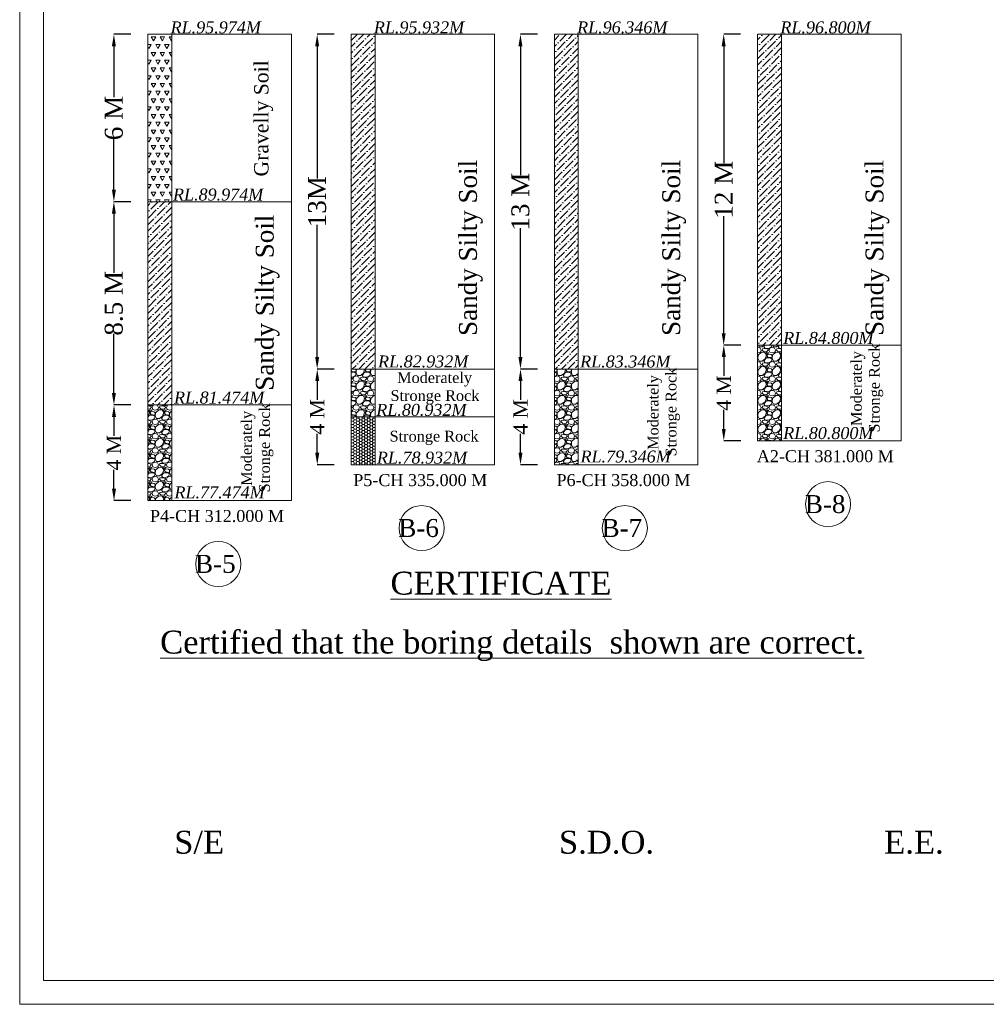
# Model space of a CAD drawing. Header units: millimetres. Extents: x -20950785 to 389010297, y -11535949 to 14056629.
# Tile 143 of 256: x 11991970 to 12072813, y -1668785 to -1586428. Entities that reach past the tile are written whole.
import ezdxf

# ---------------------------------------------------------------- set-up
doc = ezdxf.new("R2010")
doc.units = ezdxf.units.MM
doc.header["$LTSCALE"] = 60
doc.header["$MEASUREMENT"] = 0
doc.styles.add('PDF Arial Bold', font='times.ttf')
doc.styles.add('style1', font='txt.shx', dxfattribs={"height": 1})
doc.dimstyles.get("Standard").update_dxf_attribs({"dimtxt": 400, "dimasz": 215, "dimexe": 0.18, "dimexo": 0.0625, "dimgap": 0.09, "dimtad": 0, "dimtih": 1, "dimtoh": 1, "dimdec": 0, "dimzin": 4, "dimdsep": 46, "dimtxsty": 'Standard', "dimblk": 'OPEN90', "dimcen": 0, "dimadec": 0, "dimazin": 1, "dimtfac": 1, "dimtdec": 0, "dimtix": 1, "dimtofl": 0, "dimtmove": 0, "dimatfit": 3, "dimldrblk": 'OPEN30', "dimfxl": 1, "dimtolj": 1, "dimtzin": 0, "dimarcsym": 0})
pattern_1 = [(228.0127875, (-988231.32, -132066), (-9600, -10800), [161.4432, -15982.90566]), (184.96974073, (-988339.32, -132186), (14400, 1200), [277.0416, -27427.10971]), (132.5104471, (-988615.32, -132210), (12000, -13200), [195.3456, -19339.23912]), (267.273689, (-989083.32, -132510), (1200, 24000), [252.2856, -24976.26965]), (292.8336542, (-989095.32, -132762), (-6000, 14400), [247.386, -24491.24775]), (357.273689, (-988999.32, -132990), (-24000, 1200), [252.2856, -24976.26965]), (37.69424047, (-988747.32, -133002), (-15600, -12000), [333.6348, -33029.81826]), (72.25532837, (-988483.32, -132798), (8400, 26400), [314.9856, -31183.5858]), (121.4295656, (-988387.32, -132498), (-9600, 15600), [253.14, -25060.88773]), (175.2363583, (-988519.32, -132282), (13200, -1200), [288.9984, -14160.9151]), (222.3974378, (-988807.32, -132258), (-14400, -13200), [373.7376, -37000.05001]), (138.8140748, (-987895.32, -132522), (-8400, 7200), [127.5612, -12628.61378]), (171.4692344, (-987991.32, -132438), (15600, -2400), [242.6844, -24025.8137]), (225, (-988231.3, -132402), (-1e-13, -1200), [169.7052, -1527.35107]), (203.1985905, (-988315.32, -132258), (6000, 2400), [91.3896, -9047.53813]), (291.8014095, (-988399.32, -132294), (-1200, 3600), [129.2436, -6332.95417]), (30.9637565, (-988351.32, -132414), (3600, 2400), [209.9148, -6787.22747]), (161.5650512, (-988171.3, -132306), (2400, -1200), [151.7892, -3642.94399]), (16.38954033, (-989095.32, -132294), (12000, 3600), [212.64, -21051.41418]), (70.34617594, (-988891.32, -132234), (-4800, -13200), [178.3932, -17660.8893]), (293.1985905, (-988171.32, -132066), (-2400, 6000), [182.778, -8956.14973]), (343.61045967, (-988099.32, -132234), (-12000, 3600), [212.64, -21051.41418]), (339.4439548, (-989095.32, -133038), (-6000, 2400), [205.056, -10047.74849]), (294.7751406, (-988903.32, -133110), (-6000, 13200), [171.8136, -17009.57168]), (66.8014095, (-988159.32, -133266), (2400, 6000), [182.778, -8956.14973]), (17.35402464, (-988087.32, -133098), (-15600, -4800), [201.1572, -19914.50834]), (69.4439548, (-988747.32, -133266), (-2400, -6000), [102.528, -10150.27649]), (101.3099325, (-988231.32, -133266), (-1200, 4800), [61.188, -6057.63542]), (165.9637565, (-988243.32, -133206), (3600, -1200), [247.386, -4700.34075]), (186.00900596, (-988483.32, -133146), (12000, 1200), [229.26, -22696.70781]), (303.6900675, (-988351.32, -132522), (-1200, 2400), [173.0664, -4153.59513]), (353.1572266, (-988255.32, -132666), (20400, -2400), [302.1528, -29913.07515]), (60.9453959, (-987955.32, -132702), (-4800, -8400), [123.5472, -12231.20897]), (90, (-987895.3, -132594), (-1200, 1200), [72, -1128]), (120.2564372, (-988507.32, -133110), (4800, -8400), [166.7088, -16504.22399]), (48.0127875, (-988591.32, -132966), (9600, 10800), [322.8864, -15821.46246]), (0, (-988375.3, -132726), (1200, 1200), [312, -888]), (325.3048465, (-988063.32, -132726), (12000, -8400), [189.7368, -18783.92916]), (254.0546041, (-987907.32, -132834), (-1200, -4800), [174.7224, -8561.40947]), (207.64597536, (-987955.32, -133002), (-22800, -12000), [284.478, -28163.36902]), (175.42607874, (-988207.32, -133134), (-15600, 1200), [300.9588, -29794.88809])]
pattern_2 = [(45, (-989095.3, -133266), (198.873782, 729.203868), [937.5, -187.5, 0, -187.5])]

# ---------------------------------------------------------------- blocks, each defined once
blk = doc.blocks.new('*D1195')
at = {"color": 0, "linetype": 'Continuous', "lineweight": -2, "ltscale": 2, "transparency": 16777216}
for p, q in [((12001268, -1587651), (11999848, -1587651)), ((11999849, -1588651), (11999849, -1592906)), ((11999849, -1600651), (11999849, -1596395)), ((12001268, -1601651), (11999848, -1601651))]:
    blk.add_line(p, q, dxfattribs=at)
at = {"color": 0, "linetype": 'Continuous', "lineweight": 9, "ltscale": 2, "transparency": 16777216}
for points in [[(11999682, -1588651), (12000015, -1588651), (11999849, -1587651)], [(11999682, -1600651), (12000015, -1600651), (11999849, -1601651)]]:
    blk.add_solid(points, dxfattribs=at)
at = {"layer": 'Defpoints', "color": 0, "linetype": 'Continuous', "lineweight": 9, "ltscale": 2, "transparency": 16777216}
for p in [(12001268, -1587651), (11999849, -1601651), (12001268, -1601651)]:
    blk.add_point(p, dxfattribs=at)
at = {"color": 0, "linetype": 'Continuous', "lineweight": 9, "ltscale": 2, "transparency": 16777216, "insert": (11999849, -1594651), "char_height": 1500, "attachment_point": 5, "rotation": 90, "style": 'PDF Arial Bold'}
blk.add_mtext('\\A1;6 M', dxfattribs=at)
blk = doc.blocks.new('*D1196')
at = {"color": 0, "linetype": 'Continuous', "lineweight": -2, "ltscale": 2, "transparency": 16777216}
for p, q in [((12018268, -1587651), (12016848, -1587651)), ((12016849, -1588651), (12016849, -1599711)), ((12016849, -1614651), (12016849, -1603590)), ((12018272, -1615651), (12016848, -1615651))]:
    blk.add_line(p, q, dxfattribs=at)
at = {"color": 0, "linetype": 'Continuous', "lineweight": 9, "ltscale": 2, "transparency": 16777216}
for points in [[(12016682, -1588651), (12017015, -1588651), (12016849, -1587651)], [(12016682, -1614651), (12017015, -1614651), (12016849, -1615651)]]:
    blk.add_solid(points, dxfattribs=at)
at = {"layer": 'Defpoints', "color": 0, "linetype": 'Continuous', "lineweight": 9, "ltscale": 2, "transparency": 16777216}
for p in [(12018268, -1587651), (12016849, -1615651), (12018272, -1615651)]:
    blk.add_point(p, dxfattribs=at)
at = {"color": 0, "linetype": 'Continuous', "lineweight": 9, "ltscale": 2, "transparency": 16777216, "insert": (12016849, -1601651), "char_height": 1500, "attachment_point": 5, "rotation": 90, "style": 'PDF Arial Bold'}
blk.add_mtext('\\A1;13M', dxfattribs=at)
blk = doc.blocks.new('*D1197')
at = {"color": 0, "linetype": 'Continuous', "lineweight": -2, "ltscale": 2, "transparency": 16777216}
for p, q in [((12035268, -1587651), (12033848, -1587651)), ((12033849, -1588651), (12033849, -1599434)), ((12033849, -1614651), (12033849, -1603867)), ((12035272, -1615651), (12033848, -1615651))]:
    blk.add_line(p, q, dxfattribs=at)
at = {"color": 0, "linetype": 'Continuous', "lineweight": 9, "ltscale": 2, "transparency": 16777216}
for points in [[(12033682, -1588651), (12034015, -1588651), (12033849, -1587651)], [(12033682, -1614651), (12034015, -1614651), (12033849, -1615651)]]:
    blk.add_solid(points, dxfattribs=at)
at = {"layer": 'Defpoints', "color": 0, "linetype": 'Continuous', "lineweight": 9, "ltscale": 2, "transparency": 16777216}
for p in [(12035268, -1587651), (12033849, -1615651), (12035272, -1615651)]:
    blk.add_point(p, dxfattribs=at)
at = {"color": 0, "linetype": 'Continuous', "lineweight": 9, "ltscale": 2, "transparency": 16777216, "insert": (12033849, -1601651), "char_height": 1500, "attachment_point": 5, "rotation": 90, "style": 'PDF Arial Bold'}
blk.add_mtext('\\A1;13 M', dxfattribs=at)
blk = doc.blocks.new('*D1198')
at = {"color": 0, "linetype": 'Continuous', "lineweight": -2, "ltscale": 2, "transparency": 16777216}
for p, q in [((12052268, -1587651), (12050848, -1587651)), ((12050849, -1588651), (12050849, -1598434)), ((12050849, -1612651), (12050849, -1602867)), ((12052272, -1613651), (12050848, -1613651))]:
    blk.add_line(p, q, dxfattribs=at)
at = {"color": 0, "linetype": 'Continuous', "lineweight": 9, "ltscale": 2, "transparency": 16777216}
for points in [[(12050682, -1588651), (12051015, -1588651), (12050849, -1587651)], [(12050682, -1612651), (12051015, -1612651), (12050849, -1613651)]]:
    blk.add_solid(points, dxfattribs=at)
at = {"layer": 'Defpoints', "color": 0, "linetype": 'Continuous', "lineweight": 9, "ltscale": 2, "transparency": 16777216}
for p in [(12052268, -1587651), (12050849, -1613651), (12052272, -1613651)]:
    blk.add_point(p, dxfattribs=at)
at = {"color": 0, "linetype": 'Continuous', "lineweight": 9, "ltscale": 2, "transparency": 16777216, "insert": (12050849, -1600651), "char_height": 1500, "attachment_point": 5, "rotation": 90, "style": 'PDF Arial Bold'}
blk.add_mtext('\\A1;12 M', dxfattribs=at)
blk = doc.blocks.new('*D1202')
at = {"color": 0, "linetype": 'Continuous', "lineweight": -2, "ltscale": 2, "transparency": 16777216}
for p, q in [((12001272, -1618651), (11999856, -1618651)), ((11999856, -1619651), (11999856, -1621231)), ((11999856, -1625651), (11999856, -1624070)), ((12001272, -1626651), (11999856, -1626651))]:
    blk.add_line(p, q, dxfattribs=at)
at = {"color": 0, "linetype": 'Continuous', "lineweight": 9, "ltscale": 2, "transparency": 16777216}
for points in [[(11999689, -1619651), (12000023, -1619651), (11999856, -1618651)], [(11999689, -1625651), (12000023, -1625651), (11999856, -1626651)]]:
    blk.add_solid(points, dxfattribs=at)
at = {"layer": 'Defpoints', "color": 0, "linetype": 'Continuous', "lineweight": 9, "ltscale": 2, "transparency": 16777216}
for p in [(12001272, -1618651), (11999856, -1626651), (12001272, -1626651)]:
    blk.add_point(p, dxfattribs=at)
at = {"color": 0, "linetype": 'Continuous', "lineweight": 9, "ltscale": 2, "transparency": 16777216, "insert": (11999856, -1622651), "char_height": 1200, "attachment_point": 5, "rotation": 90, "style": 'PDF Arial Bold'}
blk.add_mtext('\\A1;4 M', dxfattribs=at)
blk = doc.blocks.new('*D1203')
at = {"color": 0, "linetype": 'Continuous', "lineweight": -2, "ltscale": 2, "transparency": 16777216}
for p, q in [((12018272, -1615651), (12016856, -1615651)), ((12016856, -1616651), (12016856, -1618231)), ((12016856, -1622651), (12016856, -1621070)), ((12018272, -1623651), (12016856, -1623651))]:
    blk.add_line(p, q, dxfattribs=at)
at = {"color": 0, "linetype": 'Continuous', "lineweight": 9, "ltscale": 2, "transparency": 16777216}
for points in [[(12016689, -1616651), (12017023, -1616651), (12016856, -1615651)], [(12016689, -1622651), (12017023, -1622651), (12016856, -1623651)]]:
    blk.add_solid(points, dxfattribs=at)
at = {"layer": 'Defpoints', "color": 0, "linetype": 'Continuous', "lineweight": 9, "ltscale": 2, "transparency": 16777216}
for p in [(12018272, -1615651), (12016856, -1623651), (12018272, -1623651)]:
    blk.add_point(p, dxfattribs=at)
at = {"color": 0, "linetype": 'Continuous', "lineweight": 9, "ltscale": 2, "transparency": 16777216, "insert": (12016856, -1619651), "char_height": 1200, "attachment_point": 5, "rotation": 90, "style": 'PDF Arial Bold'}
blk.add_mtext('\\A1;4 M', dxfattribs=at)
blk = doc.blocks.new('*D1204')
at = {"color": 0, "linetype": 'Continuous', "lineweight": -2, "ltscale": 2, "transparency": 16777216}
for p, q in [((12035272, -1615651), (12033856, -1615651)), ((12033856, -1616651), (12033856, -1618231)), ((12033856, -1622651), (12033856, -1621070)), ((12035272, -1623651), (12033856, -1623651))]:
    blk.add_line(p, q, dxfattribs=at)
at = {"color": 0, "linetype": 'Continuous', "lineweight": 9, "ltscale": 2, "transparency": 16777216}
for points in [[(12033689, -1616651), (12034023, -1616651), (12033856, -1615651)], [(12033689, -1622651), (12034023, -1622651), (12033856, -1623651)]]:
    blk.add_solid(points, dxfattribs=at)
at = {"layer": 'Defpoints', "color": 0, "linetype": 'Continuous', "lineweight": 9, "ltscale": 2, "transparency": 16777216}
for p in [(12035272, -1615651), (12033856, -1623651), (12035272, -1623651)]:
    blk.add_point(p, dxfattribs=at)
at = {"color": 0, "linetype": 'Continuous', "lineweight": 9, "ltscale": 2, "transparency": 16777216, "insert": (12033856, -1619651), "char_height": 1200, "attachment_point": 5, "rotation": 90, "style": 'PDF Arial Bold'}
blk.add_mtext('\\A1;4 M', dxfattribs=at)
blk = doc.blocks.new('*D1205')
at = {"color": 0, "linetype": 'Continuous', "lineweight": -2, "ltscale": 2, "transparency": 16777216}
for p, q in [((12052272, -1613651), (12050856, -1613651)), ((12050856, -1614651), (12050856, -1616231)), ((12050856, -1620651), (12050856, -1619070)), ((12052272, -1621651), (12050856, -1621651))]:
    blk.add_line(p, q, dxfattribs=at)
at = {"color": 0, "linetype": 'Continuous', "lineweight": 9, "ltscale": 2, "transparency": 16777216}
for points in [[(12050689, -1614651), (12051023, -1614651), (12050856, -1613651)], [(12050689, -1620651), (12051023, -1620651), (12050856, -1621651)]]:
    blk.add_solid(points, dxfattribs=at)
at = {"layer": 'Defpoints', "color": 0, "linetype": 'Continuous', "lineweight": 9, "ltscale": 2, "transparency": 16777216}
for p in [(12052272, -1613651), (12050856, -1621651), (12052272, -1621651)]:
    blk.add_point(p, dxfattribs=at)
at = {"color": 0, "linetype": 'Continuous', "lineweight": 9, "ltscale": 2, "transparency": 16777216, "insert": (12050856, -1617651), "char_height": 1200, "attachment_point": 5, "rotation": 90, "style": 'PDF Arial Bold'}
blk.add_mtext('\\A1;4 M', dxfattribs=at)
blk = doc.blocks.new('*D1208')
at = {"color": 0, "linetype": 'Continuous', "lineweight": -2, "ltscale": 2, "transparency": 16777216}
for p, q in [((12001268, -1601651), (11999848, -1601651)), ((11999849, -1602651), (11999849, -1607595)), ((11999849, -1617651), (11999849, -1612706)), ((12001272, -1618651), (11999848, -1618651))]:
    blk.add_line(p, q, dxfattribs=at)
at = {"color": 0, "linetype": 'Continuous', "lineweight": 9, "ltscale": 2, "transparency": 16777216}
for points in [[(11999682, -1602651), (12000015, -1602651), (11999849, -1601651)], [(11999682, -1617651), (12000015, -1617651), (11999849, -1618651)]]:
    blk.add_solid(points, dxfattribs=at)
at = {"layer": 'Defpoints', "color": 0, "linetype": 'Continuous', "lineweight": 9, "ltscale": 2, "transparency": 16777216}
for p in [(12001268, -1601651), (11999849, -1618651), (12001272, -1618651)]:
    blk.add_point(p, dxfattribs=at)
at = {"color": 0, "linetype": 'Continuous', "lineweight": 9, "ltscale": 2, "transparency": 16777216, "insert": (11999849, -1610151), "char_height": 1500, "attachment_point": 5, "rotation": 90, "style": 'PDF Arial Bold'}
blk.add_mtext('\\A1;8.5 M', dxfattribs=at)

msp = doc.modelspace()

# ---------------------------------------------------------------- hatches: boundary and pattern name
at = {"linetype": 'Continuous', "lineweight": 9, "ltscale": 2}
h = msp.add_hatch(dxfattribs=at)
h.set_pattern_fill('TRIANG', scale=2000)
h.set_pattern_definition([(60, (-989095.3, -133266), (-375, 649.519052), [375, -375]), (120, (-989095.3, -133266), (-750, 4e-07), [375, -375]), (0, (-989282.8, -132941.24), (375, 649.519052), [375, -375])])
h.paths.add_polyline_path([(12004688.56, -1587650.5), (12002688.56, -1587650.5), (12002688.56, -1601650.5), (12004688.56, -1601650.5)])
h = msp.add_hatch(dxfattribs=at)
h.set_pattern_fill('ANSI36', scale=3000)
h.set_pattern_definition(pattern_2)
h.paths.add_polyline_path([(12021688.56, -1587650.5), (12019688.56, -1587650.5), (12019688.56, -1615650.5), (12021688.56, -1615650.5)])
h = msp.add_hatch(dxfattribs=at)
h.set_pattern_fill('ANSI36', scale=3000)
h.set_pattern_definition(pattern_2)
h.paths.add_polyline_path([(12038688.56, -1587650.5), (12036688.56, -1587650.5), (12036688.56, -1615650.5), (12038688.56, -1615650.5)])
h = msp.add_hatch(dxfattribs=at)
h.set_pattern_fill('ANSI36', scale=3000)
h.set_pattern_definition(pattern_2)
h.paths.add_polyline_path([(12055688.56, -1587650.5), (12053688.56, -1587650.5), (12053688.56, -1613650.5), (12055688.56, -1613650.5)])
h = msp.add_hatch(dxfattribs=at)
h.set_pattern_fill('ANSI36', scale=3000)
h.set_pattern_definition(pattern_2)
h.paths.add_polyline_path([(12004688.56, -1601650.5), (12002688.56, -1601650.5), (12002688.56, -1618650.5), (12004688.56, -1618650.5)])
h = msp.add_hatch(dxfattribs=at)
h.set_pattern_fill('GRAVEL', scale=1200)
h.set_pattern_definition(pattern_1)
h.paths.add_polyline_path([(12053688.56, -1621650.5), (12055688.56, -1621650.5), (12055688.56, -1613650.5), (12053688.56, -1613650.5)])
h.paths.add_polyline_path([(12055575.16, -1622076), (12063625.98, -1622076), (12063625.98, -1619940.82), (12055575.16, -1619940.82)], flags=9)
h = msp.add_hatch(dxfattribs=at)
h.set_pattern_fill('GRAVEL', scale=1200)
h.set_pattern_definition(pattern_1)
h.paths.add_polyline_path([(12019688.56, -1619650.5), (12021688.56, -1619650.5), (12021688.56, -1615650.5), (12019688.56, -1615650.5)])
h.paths.add_polyline_path([(12021540.85, -1620132.99), (12029591.68, -1620132.99), (12029591.68, -1617997.81), (12021540.85, -1617997.81)], flags=9)
h = msp.add_hatch(dxfattribs=at)
h.set_pattern_fill('GRAVEL', scale=1200)
h.set_pattern_definition(pattern_1)
h.paths.add_polyline_path([(12036688.56, -1623650.5), (12038688.56, -1623650.5), (12038688.56, -1615650.5), (12036688.56, -1615650.5)])
h.paths.add_polyline_path([(12038624.63, -1624034.81), (12046675.46, -1624034.81), (12046675.46, -1621899.63), (12038624.63, -1621899.63)], flags=9)
h = msp.add_hatch(dxfattribs=at)
h.set_pattern_fill('GRAVEL', scale=1200)
h.set_pattern_definition(pattern_1)
h.paths.add_polyline_path([(12002688.56, -1626650.5), (12004688.56, -1626650.5), (12004688.56, -1618650.5), (12002688.56, -1618650.5)])
h.paths.add_polyline_path([(12004662.58, -1627032.68), (12012713.41, -1627032.68), (12012713.41, -1624897.49), (12004662.58, -1624897.49)], flags=9)
h = msp.add_hatch(dxfattribs=at)
h.set_pattern_fill('HONEY', scale=1200)
h.set_pattern_definition([(0, (-989095.32, -133266), (225, 129.9038106), [150, -300]), (120, (-989095.32, -133266), (-225, 129.9038106), [150, -300]), (60, (-989095.32, -133266), (5e-14, 259.8076211), [-300, 150])])
h.paths.add_polyline_path([(12019688.56, -1623650.5), (12021688.56, -1623650.5), (12021688.56, -1619650.5), (12019688.56, -1619650.5)])
h.paths.add_polyline_path([(12021595.86, -1624128.8), (12029646.69, -1624128.8), (12029646.69, -1621993.62), (12021595.86, -1621993.62)], flags=9)

# ---------------------------------------------------------------- linework, layer by layer
at = {"color": 7, "linetype": 'Continuous', "lineweight": 9, "ltscale": 2}
for p, q in [((12002688.56, -1587650.5), (12002688.56, -1626650.5)), ((12014688.56, -1587650.5), (12002688.56, -1587650.5)), ((12004688.56, -1626650.5), (12004688.56, -1587650.5)), ((12014688.56, -1626650.5), (12014688.56, -1587650.5)), ((12019688.56, -1587650.5), (12019688.56, -1623650.5)), ((12031688.56, -1587650.5), (12019688.56, -1587650.5)), ((12021688.56, -1623650.5), (12021688.56, -1587650.5)), ((12031688.56, -1623650.5), (12031688.56, -1587650.5)), ((12036688.56, -1587650.5), (12036688.56, -1623650.5)), ((12048688.56, -1587650.5), (12036688.56, -1587650.5)), ((12038688.56, -1623650.5), (12038688.56, -1587650.5)), ((12048688.56, -1623650.5), (12048688.56, -1587650.5)), ((12053688.56, -1587650.5), (12053688.56, -1621650.5)), ((12065688.56, -1587650.5), (12053688.56, -1587650.5)), ((12055688.56, -1621650.5), (12055688.56, -1587650.5)), ((12065688.56, -1621650.5), (12065688.56, -1587650.5)), ((12002688.56, -1601650.5), (12014688.56, -1601650.5)), ((12053688.56, -1613650.5), (12065688.56, -1613650.5)), ((12019688.56, -1615650.5), (12031688.56, -1615650.5)), ((12036688.56, -1615650.5), (12048688.56, -1615650.5)), ((12002688.56, -1618650.5), (12014688.56, -1618650.5)), ((12019688.56, -1619650.5), (12031688.56, -1619650.5)), ((12053688.56, -1621650.5), (12055688.56, -1621650.5)), ((12053688.56, -1621650.5), (12065688.56, -1621650.5)), ((12019688.56, -1623650.5), (12021688.56, -1623650.5)), ((12019688.56, -1623650.5), (12031688.56, -1623650.5)), ((12036688.56, -1623650.5), (12038688.56, -1623650.5)), ((12036688.56, -1623650.5), (12048688.56, -1623650.5)), ((12002688.56, -1626650.5), (12004688.56, -1626650.5)), ((12002688.56, -1626650.5), (12014688.56, -1626650.5))]:
    msp.add_line(p, q, dxfattribs=at)
for points in [[(11991969.5, -1428738.8), (12329345.7, -1428738.8), (12329345.7, -1668785), (11991969.5, -1668785)], [(11993969.5, -1430738.8), (12327345.7, -1430738.8), (12327345.7, -1666785), (11993969.5, -1666785)]]:
    msp.add_lwpolyline(points, close=True, dxfattribs=at)
for centre in [(12059581.56, -1626954.25), (12025581.56, -1628954.25), (12042581.56, -1628954.25), (12008581.56, -1631954.25)]:
    msp.add_circle(centre, 1886.25, dxfattribs=at)

# ---------------------------------------------------------------- texts
at = {"color": 7, "linetype": 'Continuous', "lineweight": 9, "ltscale": 2, "attachment_point": 1, "rotation": 90, "style": 'PDF Arial Bold'}
for s, width, insert, char_height in [('\\pi1240.70522,t5740.70522;Moderately \\P\\pi690.45288,t5190.45288;Stronge Rock', 8577.0125, (12061495.74, -1621654.51), 900), ('\\pi1240.70522,t5740.70522;Moderately \\P\\pi690.45288,t5190.45288;Stronge Rock', 8577.0125, (12044495.74, -1623654.51), 900), ('\\pi1240.70522,t5740.70522;Moderately \\P\\pi690.45288,t5190.45288;Stronge Rock', 8577.0125, (12010495.74, -1626654.51), 900), ('\\pt6000;Gravelly Soil', 19976.8492, (12011574.95, -1599543.02), 1200), ('\\pt7500;Sandy Silty Soil', 19976.8492, (12028710.95, -1612882.02), 1500), ('\\pt7500;Sandy Silty Soil', 19976.8492, (12045710.95, -1612882.02), 1500), ('\\pt7500;Sandy Silty Soil', 19976.8492, (12062710.95, -1612882.02), 1500), ('\\pt7500;Sandy Silty Soil', 19976.8492, (12011710.95, -1617465.52), 1500)]:
    msp.add_mtext_dynamic_manual_height_columns(s, width=width, gutter_width=1, heights=[0], dxfattribs=dict(at, insert=insert, char_height=char_height))
at = {"color": 7, "linetype": 'Continuous', "lineweight": 9, "ltscale": 2, "char_height": 1000, "width": 5796.7256, "attachment_point": 3, "style": 'PDF Arial Bold'}
for s, insert in [('{\\fTimes New Roman|b0|i1|c0|p18;RL.95.974M}', (12012141.56, -1586570.5)), ('{\\fTimes New Roman|b0|i1|c0|p18;RL.95.932M}', (12029141.56, -1586570.5)), ('{\\fTimes New Roman|b0|i1|c0|p18;RL.96.346M}', (12046141.56, -1586570.5)), ('{\\fTimes New Roman|b0|i1|c0|p18;RL.96.800M}', (12063141.56, -1586570.5)), ('{\\fTimes New Roman|b0|i1|c0|p18;RL.89.974M}', (12012342.49, -1600552.25)), ('{\\fTimes New Roman|b0|i1|c0|p18;RL.84.800M}', (12063377.26, -1612549.08)), ('{\\fTimes New Roman|b0|i1|c0|p18;RL.82.932M}', (12029491.81, -1614515.81)), ('{\\fTimes New Roman|b0|i1|c0|p18;RL.83.346M}', (12046394.43, -1614519.96)), ('{\\fTimes New Roman|b0|i1|c0|p18;RL.81.474M}', (12012429.94, -1617534.47)), ('{\\fTimes New Roman|b0|i1|c0|p18;RL.80.932M}', (12029341.68, -1618563.6)), ('{\\fTimes New Roman|b0|i1|c0|p18;RL.80.800M}', (12063375.98, -1620506.6)), ('{\\fTimes New Roman|b0|i1|c0|p18;RL.78.932M}', (12029396.69, -1622559.41)), ('{\\fTimes New Roman|b0|i1|c0|p18;RL.79.346M}', (12046425.46, -1622465.42)), ('{\\fTimes New Roman|b0|i1|c0|p18;RL.77.474M}', (12012463.41, -1625463.28))]:
    msp.add_mtext(s, dxfattribs=dict(at, insert=insert))
at = {"color": 7, "linetype": 'Continuous', "lineweight": 9, "ltscale": 2, "char_height": 900, "attachment_point": 1, "style": 'PDF Arial Bold'}
for s, insert in [('\\pi1240.70522,t5740.70522;Moderately \\P\\pi690.45288,t5190.45288;Stronge Rock', (12022292.67, -1615916.65)), ('\\pt4500;Stronge Rock', (12022907.97, -1620812.34))]:
    msp.add_mtext_dynamic_manual_height_columns(s, width=8577.0125, gutter_width=1, heights=[0], dxfattribs=dict(at, insert=insert))
at = {"color": 7, "linetype": 'Continuous', "lineweight": 9, "ltscale": 2, "attachment_point": 3, "style": 'PDF Arial Bold'}
for s, insert, char_height in [('A2-CH 381.000 M', (12065071.95, -1622439.43), 1000), ('P5-CH 335.000 M', (12031071.95, -1624439.43), 1000), ('P6-CH 358.000 M', (12048071.95, -1624439.43), 1000), ('B-8', (12061030.64, -1626194.7), 1500), ('P4-CH 312.000 M', (12014071.95, -1627439.43), 1000), ('B-6', (12027030.64, -1628194.7), 1500), ('B-7', (12044030.64, -1628194.7), 1500), ('B-5', (12010030.64, -1631194.7), 1500)]:
    msp.add_mtext(s, dxfattribs=dict(at, insert=insert, char_height=char_height))
at = {"linetype": 'Continuous', "lineweight": 9, "insert": (12022981.13, -1632599.38), "char_height": 1915.1515, "attachment_point": 1}
msp.add_mtext('{\\fTimes New Roman|b0|i0|c0|p18;\\LCERTIFICATE}', dxfattribs=at)
at = {"linetype": 'Continuous', "lineweight": 9, "insert": (11996265.89, -1637530.04), "char_height": 1915.15152, "width": 72153.3279, "attachment_point": 1}
msp.add_mtext('\\pi7448.80773;{\\fTimes New Roman|b0|i0|c0|p18;\\LCertified that the boring details  shown are correct.}', dxfattribs=at)
at = {"linetype": 'Continuous', "lineweight": 9, "char_height": 2118.0044, "attachment_point": 1, "style": 'style1'}
for s, insert in [('{\\fTimes New Roman|b0|i0|c0|p18;\\H0.90422x;S/E \\H1.10592x;                      }', (12004890, -1654268.19)), ('{\\fTimes New Roman|b0|i0|c0|p18;\\H0.90422x;S.D.O. \\H1.10592x;                        }', (12037069.99, -1654268.19)), ('{\\fTimes New Roman|b0|i0|c0|p18;\\H0.90422x;E.E.  \\H1.10592x;                      }', (12064269.78, -1654268.19))]:
    msp.add_mtext(s, dxfattribs=dict(at, insert=insert))

# ---------------------------------------------------------------- dimensions: what is measured, and where the dimension line sits
at = {"color": 7, "linetype": 'Continuous', "lineweight": 9, "ltscale": 2}
for base, p1, p2, text, override, picture, middle in [((11999848.56, -1601650.5), (12001268.44, -1587650.5), (12001268.44, -1601650.5), '6 M', {"dimtxt": 1500, "dimasz": 1000, "dimtxsty": 'PDF Arial Bold', "dimfxl": 300}, '*D1195', (11999848.56, -1594650.5)), ((12016848.56, -1615650.5), (12018268.44, -1587650.5), (12018272.19, -1615650.5), '13M', {"dimtxt": 1500, "dimasz": 1000, "dimtxsty": 'PDF Arial Bold', "dimfxl": 300}, '*D1196', (12016848.56, -1601650.5)), ((12033848.56, -1615650.5), (12035268.44, -1587650.5), (12035272.19, -1615650.5), '13 M', {"dimtxt": 1500, "dimasz": 1000, "dimtxsty": 'PDF Arial Bold', "dimfxl": 300}, '*D1197', (12033848.56, -1601650.5)), ((12050848.56, -1613650.5), (12052268.44, -1587650.5), (12052272.19, -1613650.5), '12 M', {"dimtxt": 1500, "dimasz": 1000, "dimtxsty": 'PDF Arial Bold', "dimfxl": 300}, '*D1198', (12050848.56, -1600650.5)), ((11999848.56, -1618650.5), (12001268.44, -1601650.5), (12001272.19, -1618650.5), '8.5 M', {"dimtxt": 1500, "dimasz": 1000, "dimtxsty": 'PDF Arial Bold', "dimfxl": 300}, '*D1208', (11999848.56, -1610150.5)), ((12050856.06, -1621650.5), (12052272.19, -1613650.5), (12052272.19, -1621650.5), '4 M', {"dimtxt": 1200, "dimasz": 1000, "dimtxsty": 'PDF Arial Bold', "dimfxl": 300}, '*D1205', (12050856.06, -1617650.5)), ((12016856.06, -1623650.5), (12018272.19, -1615650.5), (12018272.19, -1623650.5), '4 M', {"dimtxt": 1200, "dimasz": 1000, "dimtxsty": 'PDF Arial Bold', "dimfxl": 300}, '*D1203', (12016856.06, -1619650.5)), ((12033856.06, -1623650.5), (12035272.19, -1615650.5), (12035272.19, -1623650.5), '4 M', {"dimtxt": 1200, "dimasz": 1000, "dimtxsty": 'PDF Arial Bold', "dimfxl": 300}, '*D1204', (12033856.06, -1619650.5)), ((11999856.06, -1626650.5), (12001272.19, -1618650.5), (12001272.19, -1626650.5), '4 M', {"dimtxt": 1200, "dimasz": 1000, "dimtxsty": 'PDF Arial Bold', "dimfxl": 300}, '*D1202', (11999856.06, -1622650.5))]:
    dim = msp.add_linear_dim(base=base, p1=p1, p2=p2, angle=90, text=text, dimstyle='Standard', override=override, dxfattribs=at)
    dim.commit()
    dim.dimension.update_dxf_attribs({"geometry": picture, "text_midpoint": middle, "text_rotation": 90})

doc.saveas('drawing.dxf')
